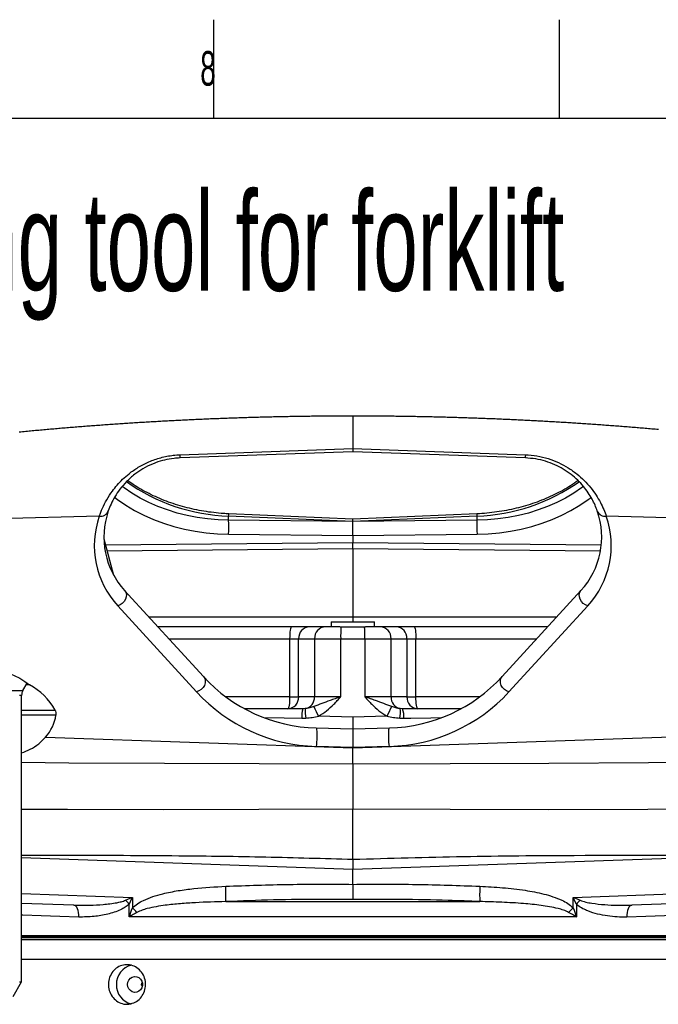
# Model space of a CAD drawing. Extents: x 0 to 4205, y 0 to 2970.
# Tile 65 of 67: x 2529 to 2852, y 2472 to 2970. Entities that reach past the tile are written whole.
import ezdxf

# ---------------------------------------------------------------- set-up
doc = ezdxf.new("R2010")
doc.units = 0
doc.header["$LTSCALE"] = 5
doc.layers.get('0').update_dxf_attribs({"linetype": 'CONTINUOUS'})
doc.styles.add('SLDTEXTSTYLE0', font='TXT', dxfattribs={"width": 0.605})

msp = doc.modelspace()

# ---------------------------------------------------------------- linework, layer by layer
at = {"color": 7, "linetype": 'CONTINUOUS'}
for p, q in [((2627.5, 2970), (2627.5, 2920)), ((2802.5, 2920), (2802.5, 2970)), ((4155, 2920), (100, 2920)), ((2697.96, 2769.68), (2697.96, 2753.22)), ((2697.96, 2753.22), (2697.96, 2751.58)), ((2697.96, 2751.58), (2610.67, 2748.54)), ((2785.24, 2748.54), (2697.96, 2751.58)), ((2697.96, 2717.54), (2635.21, 2720.28)), ((2760.7, 2720.28), (2697.96, 2717.54)), ((2697.96, 2716.4), (2697.96, 2717.54)), ((2697.96, 2709.36), (2697.96, 2716.4)), ((2697.96, 2716.4), (2697.96, 2716.4)), ((2577.1, 2689.13), (2572.18, 2707.51)), ((2697.96, 2709.36), (2697.96, 2705.8)), ((2697.96, 2702.62), (2697.96, 2705.8)), ((2697.96, 2702.62), (2697.96, 2668.18)), ((2582.57, 2681.54), (2622.47, 2638)), ((2773.44, 2638), (2813.34, 2681.54)), ((2697.96, 2668.18), (2697.96, 2665.68)), ((2666.91, 2663.18), (2599.39, 2663.18)), ((2676.02, 2663.18), (2666.91, 2663.18)), ((2684.05, 2663.18), (2676.02, 2663.18)), ((2691.36, 2663.18), (2684.05, 2663.18)), ((2686.96, 2665.68), (2686.96, 2663.18)), ((2686.96, 2665.68), (2708.96, 2665.68)), ((2691.49, 2663.18), (2704.42, 2663.18)), ((2711.86, 2663.18), (2704.42, 2663.18)), ((2708.96, 2663.18), (2708.96, 2665.68)), ((2719.9, 2663.18), (2711.86, 2663.18)), ((2729.01, 2663.18), (2719.9, 2663.18)), ((2796.52, 2663.18), (2729.01, 2663.18)), ((2531.13, 2631.02), (2533.26, 2634.72)), ((2534.38, 2633.82), (2532.74, 2633.82)), ((2530.46, 2483.84), (2530.46, 2628.52)), ((2672.77, 2621.79), (2643.35, 2621.79)), ((2697.96, 2617.59), (2697.96, 2611.58)), ((2752.63, 2621.79), (2723.15, 2621.79)), ((2679.36, 2612.07), (2697.96, 2611.58)), ((2697.96, 2611.58), (2716.55, 2612.07)), ((2697.96, 2611.58), (2697.96, 2602.26)), ((2697.96, 2602.03), (2697.96, 2602.26)), ((2697.96, 2593.99), (2697.96, 2602.03)), ((2697.96, 2593.99), (2697.96, 2571.02)), ((2697.96, 2545.7), (2697.96, 2571.02)), ((2697.96, 2540.7), (2897.96, 2547.68)), ((2530.46, 2546.55), (2697.96, 2540.7)), ((2697.96, 2545.7), (2697.96, 2540.7)), ((2697.96, 2533.04), (2697.96, 2540.7)), ((2697.96, 2533.04), (2697.96, 2525.3)), ((2556.86, 2522.51), (2530.46, 2523.43)), ((2898.39, 2524.58), (2839.05, 2522.51)), ((2530.53, 2507.18), (3003.38, 2507.18)), ((2530.53, 2506.18), (3008.66, 2506.18)), ((2526.13, 2476.34), (2530.46, 2483.84)), ((2529.34, 2483.84), (2530.46, 2483.84)), ((2591.29, 2483.03), (2591.22, 2483.03)), ((2591.43, 2483.29), (2591.29, 2483.03)), ((2591.01, 2482.53), (2591.01, 2482.33)), ((2591.22, 2481.83), (2591.29, 2481.83)), ((2591.29, 2481.83), (2591.43, 2481.59)), ((2591.42, 2481.58), (2591.48, 2481.72))]:
    msp.add_line(p, q, dxfattribs=at)
at = {"color": 8, "linetype": 'CONTINUOUS'}
for p, q in [((2610.68, 2750.15), (2697.96, 2753.22)), ((2697.96, 2753.22), (2785.23, 2750.15)), ((2569.75, 2719.05), (2476.52, 2716.79)), ((2635.16, 2717.04), (2635.16, 2719.14)), ((2697.96, 2716.4), (2635.16, 2719.14)), ((2697.96, 2716.4), (2635.16, 2717.04)), ((2760.75, 2719.14), (2697.96, 2716.4)), ((2760.75, 2717.04), (2697.96, 2716.4)), ((2760.75, 2719.14), (2760.75, 2717.04)), ((2919.39, 2716.79), (2826.16, 2719.05)), ((2635.12, 2710.01), (2697.96, 2709.36)), ((2697.96, 2709.36), (2760.79, 2710.01)), ((2572.95, 2704.63), (2697.96, 2705.8)), ((2697.96, 2702.62), (2573.8, 2701.45)), ((2697.96, 2705.8), (2823.65, 2704.62)), ((2823.21, 2701.44), (2697.96, 2702.62)), ((2618.96, 2630.29), (2579.06, 2673.83)), ((2816.85, 2673.83), (2776.95, 2630.29)), ((2594.81, 2668.18), (2697.96, 2668.18)), ((2697.96, 2668.18), (2801.1, 2668.18)), ((2604.89, 2657.18), (2666.02, 2657.18)), ((2666.02, 2657.18), (2670.58, 2657.18)), ((2666.02, 2657.18), (2666.02, 2627.79)), ((2670.58, 2657.18), (2678.61, 2657.18)), ((2670.58, 2627.79), (2670.58, 2657.18)), ((2678.61, 2657.18), (2691.83, 2657.18)), ((2678.61, 2657.18), (2678.61, 2627.79)), ((2691.83, 2657.18), (2704.08, 2657.18)), ((2691.83, 2627.79), (2691.83, 2657.18)), ((2704.08, 2657.18), (2704.08, 2627.79)), ((2704.08, 2657.18), (2717.3, 2657.18)), ((2717.3, 2627.79), (2717.3, 2657.18)), ((2717.3, 2657.18), (2725.33, 2657.18)), ((2725.33, 2657.18), (2725.33, 2627.79)), ((2725.33, 2657.18), (2729.89, 2657.18)), ((2729.89, 2627.79), (2729.89, 2657.18)), ((2729.89, 2657.18), (2791.02, 2657.18)), ((2464.79, 2631.02), (2529.98, 2631.02)), ((2530.46, 2628.52), (2529.34, 2628.52)), ((2529.98, 2631.02), (2531.13, 2631.02)), ((2666.02, 2627.79), (2633.79, 2627.79)), ((2666.02, 2627.79), (2670.58, 2627.79)), ((2678.61, 2627.79), (2670.58, 2627.79)), ((2691.83, 2627.79), (2678.61, 2627.79)), ((2717.3, 2627.79), (2704.08, 2627.79)), ((2725.33, 2627.79), (2717.3, 2627.79)), ((2725.33, 2627.79), (2729.89, 2627.79)), ((2762.12, 2627.79), (2729.89, 2627.79)), ((2530.46, 2621.08), (2547.39, 2621.08)), ((2547.83, 2618.55), (2530.46, 2618.55)), ((2673.94, 2621.85), (2672.77, 2621.79)), ((2723.15, 2621.79), (2721.97, 2621.85)), ((2672.18, 2617.03), (2674.17, 2617.07)), ((2721.75, 2617.07), (2723.73, 2617.03)), ((2542.63, 2607.46), (2697.96, 2602.03)), ((2697.96, 2602.03), (2897.96, 2609.02)), ((2697.96, 2602.26), (2679.4, 2602.75)), ((2716.51, 2602.75), (2697.96, 2602.26)), ((2530.46, 2528.43), (2586.49, 2526.47)), ((2809.43, 2526.47), (2898.48, 2529.58)), ((2584.9, 2516.6), (2584.9, 2523.06)), ((2586.49, 2526.47), (2586.49, 2521.15)), ((2633.7, 2524.33), (2762.21, 2524.33)), ((2809.43, 2521.15), (2809.43, 2526.47)), ((2811.01, 2523.06), (2811.01, 2516.6)), ((2811.01, 2516.6), (2584.9, 2516.6)), ((2530.46, 2506.77), (2697.96, 2506.77)), ((3009.53, 2506.15), (2530.46, 2506.15)), ((3022.83, 2504.98), (2530.46, 2504.98)), ((2697.96, 2506.77), (2994.87, 2506.77)), ((2697.96, 2495.02), (2530.46, 2495.02)), ((3031.96, 2495.02), (2697.96, 2495.02))]:
    msp.add_line(p, q, dxfattribs=at)
at = {"color": 7, "linetype": 'CONTINUOUS', "flags": 128}
for points in [[(2852.53, 2762.84), (2851.7, 2762.92), (2850.86, 2762.99), (2850.03, 2763.06), (2849.2, 2763.14), (2848.36, 2763.21), (2847.53, 2763.28), (2846.7, 2763.35), (2845.86, 2763.42), (2845.03, 2763.49), (2844.2, 2763.56), (2843.36, 2763.63), (2842.53, 2763.7), (2841.69, 2763.77), (2840.86, 2763.84), (2840.03, 2763.91), (2839.19, 2763.98), (2838.36, 2764.04), (2837.52, 2764.11), (2836.69, 2764.18), (2835.86, 2764.24), (2835.02, 2764.31), (2834.19, 2764.37), (2833.35, 2764.44), (2832.52, 2764.5), (2831.69, 2764.57), (2830.85, 2764.63), (2830.02, 2764.69), (2829.18, 2764.76), (2828.35, 2764.82), (2827.51, 2764.88), (2826.68, 2764.94), (2825.85, 2765), (2825.01, 2765.07), (2824.18, 2765.13), (2823.34, 2765.19), (2822.51, 2765.25), (2821.67, 2765.31), (2820.84, 2765.36), (2820, 2765.42), (2819.17, 2765.48), (2818.33, 2765.54), (2817.5, 2765.6), (2816.67, 2765.65), (2815.83, 2765.71), (2815, 2765.77), (2814.16, 2765.82), (2813.33, 2765.88), (2812.49, 2765.93), (2811.66, 2765.99), (2810.82, 2766.04), (2809.99, 2766.09), (2809.15, 2766.15), (2808.32, 2766.2), (2807.48, 2766.25), (2806.65, 2766.31), (2805.81, 2766.36), (2804.98, 2766.41), (2804.14, 2766.46), (2803.31, 2766.51), (2802.47, 2766.56), (2801.64, 2766.61), (2800.8, 2766.66), (2799.97, 2766.71), (2799.13, 2766.76), (2798.3, 2766.81), (2797.46, 2766.85), (2796.62, 2766.9), (2795.79, 2766.95), (2794.95, 2766.99), (2794.12, 2767.04), (2793.28, 2767.09), (2792.45, 2767.13), (2791.61, 2767.18), (2790.78, 2767.22), (2789.94, 2767.26), (2789.11, 2767.31), (2788.27, 2767.35), (2787.43, 2767.39), (2786.6, 2767.44), (2785.76, 2767.48), (2784.93, 2767.52), (2784.09, 2767.56), (2783.26, 2767.6), (2782.42, 2767.64), (2781.59, 2767.68), (2780.75, 2767.72), (2779.91, 2767.76), (2779.08, 2767.8), (2778.24, 2767.84), (2777.41, 2767.88), (2776.57, 2767.92), (2775.73, 2767.95), (2774.9, 2767.99), (2774.06, 2768.03), (2773.23, 2768.06), (2772.39, 2768.1), (2771.56, 2768.14), (2770.72, 2768.17), (2769.88, 2768.21), (2769.05, 2768.24), (2768.21, 2768.27), (2767.38, 2768.31), (2766.54, 2768.34), (2765.7, 2768.37), (2764.87, 2768.4), (2764.03, 2768.44), (2763.2, 2768.47), (2762.36, 2768.5), (2761.52, 2768.53), (2760.69, 2768.56), (2759.85, 2768.59), (2759.01, 2768.62), (2758.18, 2768.65), (2757.34, 2768.68), (2756.51, 2768.7), (2755.67, 2768.73), (2754.83, 2768.76), (2754, 2768.79), (2753.16, 2768.81), (2752.33, 2768.84), (2751.49, 2768.87), (2750.65, 2768.89), (2749.82, 2768.92), (2748.98, 2768.94), (2748.14, 2768.96), (2747.31, 2768.99), (2746.47, 2769.01), (2745.63, 2769.03), (2744.8, 2769.06), (2743.96, 2769.08), (2743.13, 2769.1), (2742.29, 2769.12), (2741.45, 2769.14), (2740.62, 2769.16), (2739.78, 2769.18), (2738.94, 2769.2), (2738.11, 2769.22), (2737.27, 2769.24), (2736.43, 2769.26), (2735.6, 2769.28), (2734.76, 2769.3), (2733.92, 2769.31), (2733.09, 2769.33), (2732.25, 2769.35), (2731.42, 2769.36), (2730.58, 2769.38), (2729.74, 2769.4), (2728.91, 2769.41), (2728.07, 2769.42), (2727.23, 2769.44), (2726.4, 2769.45), (2725.56, 2769.47), (2724.72, 2769.48), (2723.89, 2769.49), (2723.05, 2769.5), (2722.21, 2769.52), (2721.38, 2769.53), (2720.54, 2769.54), (2719.7, 2769.55), (2718.87, 2769.56), (2718.03, 2769.57), (2717.19, 2769.58), (2716.36, 2769.59), (2715.52, 2769.6), (2714.68, 2769.6), (2713.85, 2769.61), (2713.01, 2769.62), (2712.17, 2769.63), (2711.34, 2769.63), (2710.5, 2769.64), (2709.66, 2769.64), (2708.83, 2769.65), (2707.99, 2769.66), (2707.15, 2769.66), (2706.32, 2769.66), (2705.48, 2769.67), (2704.64, 2769.67), (2703.81, 2769.67), (2702.97, 2769.68), (2702.13, 2769.68), (2701.3, 2769.68), (2700.46, 2769.68), (2699.62, 2769.68), (2698.79, 2769.68), (2697.96, 2769.68), (2697.12, 2769.68), (2696.28, 2769.68), (2695.45, 2769.68), (2694.61, 2769.68), (2693.77, 2769.68), (2692.94, 2769.68), (2692.1, 2769.67), (2691.26, 2769.67), (2690.43, 2769.67), (2689.59, 2769.66), (2688.75, 2769.66), (2687.92, 2769.66), (2687.08, 2769.65), (2686.24, 2769.64), (2685.41, 2769.64), (2684.57, 2769.63), (2683.73, 2769.63), (2682.9, 2769.62), (2682.06, 2769.61), (2681.22, 2769.6), (2680.39, 2769.6), (2679.55, 2769.59), (2678.71, 2769.58), (2677.88, 2769.57), (2677.04, 2769.56), (2676.2, 2769.55), (2675.37, 2769.54), (2674.53, 2769.53), (2673.69, 2769.52), (2672.86, 2769.5), (2672.02, 2769.49), (2671.18, 2769.48), (2670.35, 2769.47), (2669.51, 2769.45), (2668.67, 2769.44), (2667.84, 2769.42), (2667, 2769.41), (2666.16, 2769.4), (2665.33, 2769.38), (2664.49, 2769.36), (2663.66, 2769.35), (2662.82, 2769.33), (2661.98, 2769.31), (2661.15, 2769.3), (2660.31, 2769.28), (2659.47, 2769.26), (2658.64, 2769.24), (2657.8, 2769.22), (2656.96, 2769.2), (2656.13, 2769.18), (2655.29, 2769.16), (2654.45, 2769.14), (2653.62, 2769.12), (2652.78, 2769.1), (2651.95, 2769.08), (2651.11, 2769.06), (2650.27, 2769.03), (2649.44, 2769.01), (2648.6, 2768.99), (2647.76, 2768.96), (2646.93, 2768.94), (2646.09, 2768.92), (2645.25, 2768.89), (2644.42, 2768.86), (2643.58, 2768.84), (2642.75, 2768.81), (2641.91, 2768.79), (2641.07, 2768.76), (2640.24, 2768.73), (2639.4, 2768.7), (2638.56, 2768.68), (2637.73, 2768.65), (2636.89, 2768.62), (2636.06, 2768.59), (2635.22, 2768.56), (2634.38, 2768.53), (2633.55, 2768.5), (2632.71, 2768.47), (2631.88, 2768.44), (2631.04, 2768.4), (2630.2, 2768.37), (2629.37, 2768.34), (2628.53, 2768.31), (2627.7, 2768.27), (2626.86, 2768.24), (2626.02, 2768.21), (2625.19, 2768.17), (2624.35, 2768.14), (2623.52, 2768.1), (2622.68, 2768.06), (2621.84, 2768.03), (2621.01, 2767.99), (2620.17, 2767.95), (2619.34, 2767.92), (2618.5, 2767.88), (2617.66, 2767.84), (2616.83, 2767.8), (2615.99, 2767.76), (2615.16, 2767.72), (2614.32, 2767.68), (2613.49, 2767.64), (2612.65, 2767.6), (2611.81, 2767.56), (2610.98, 2767.52), (2610.14, 2767.48), (2609.31, 2767.44), (2608.47, 2767.39), (2607.64, 2767.35), (2606.8, 2767.31), (2605.97, 2767.26), (2605.13, 2767.22), (2604.29, 2767.18), (2603.46, 2767.13), (2602.62, 2767.09), (2601.79, 2767.04), (2600.95, 2766.99), (2600.12, 2766.95), (2599.28, 2766.9), (2598.45, 2766.85), (2597.61, 2766.8), (2596.78, 2766.76), (2595.94, 2766.71), (2595.11, 2766.66), (2594.27, 2766.61), (2593.44, 2766.56), (2592.6, 2766.51), (2591.77, 2766.46), (2590.93, 2766.41), (2590.1, 2766.36), (2589.26, 2766.31), (2588.43, 2766.25), (2587.59, 2766.2), (2586.76, 2766.15), (2585.92, 2766.09), (2585.09, 2766.04), (2584.25, 2765.99), (2583.42, 2765.93), (2582.58, 2765.88), (2581.75, 2765.82), (2580.91, 2765.77), (2580.08, 2765.71), (2579.24, 2765.65), (2578.41, 2765.6), (2577.57, 2765.54), (2576.74, 2765.48), (2575.9, 2765.42), (2575.07, 2765.36), (2574.23, 2765.31), (2573.4, 2765.25), (2572.56, 2765.19), (2571.73, 2765.13), (2570.9, 2765.07), (2570.06, 2765), (2569.23, 2764.94), (2568.39, 2764.88), (2567.56, 2764.82), (2566.72, 2764.76), (2565.89, 2764.69), (2565.06, 2764.63), (2564.22, 2764.57), (2563.39, 2764.5), (2562.55, 2764.44), (2561.72, 2764.37), (2560.88, 2764.31), (2560.05, 2764.24), (2559.22, 2764.18), (2558.38, 2764.11), (2557.55, 2764.04), (2556.71, 2763.97), (2555.88, 2763.91), (2555.05, 2763.84), (2554.21, 2763.77), (2553.38, 2763.7), (2552.55, 2763.63), (2551.71, 2763.56), (2550.88, 2763.49), (2550.04, 2763.42), (2549.21, 2763.35), (2548.38, 2763.28), (2547.54, 2763.21), (2546.71, 2763.14), (2545.88, 2763.06), (2545.04, 2762.99), (2544.21, 2762.92), (2543.38, 2762.84), (2542.54, 2762.77), (2541.71, 2762.69), (2540.88, 2762.62), (2540.04, 2762.54), (2539.21, 2762.47), (2538.38, 2762.39), (2537.54, 2762.32), (2536.71, 2762.24), (2535.88, 2762.16), (2535.04, 2762.08), (2534.21, 2762.01), (2533.38, 2761.93), (2532.54, 2761.85), (2531.71, 2761.77), (2530.88, 2761.69), (2530.05, 2761.61), (2529.21, 2761.53)], [(2497.96, 2643.73), (2501.88, 2643.79), (2505.76, 2643.64), (2509.59, 2643.29), (2513.32, 2642.73), (2516.92, 2641.99), (2520.37, 2641.05), (2523.64, 2639.92), (2526.7, 2638.63), (2529.52, 2637.17), (2532.09, 2635.56), (2534.38, 2633.82)], [(2584.23, 2481.26), (2584.07, 2482.43), (2584.23, 2483.61), (2584.72, 2484.69), (2585.48, 2485.56), (2586.45, 2486.16), (2587.54, 2486.42), (2588.66, 2486.33), (2589.71, 2485.9), (2590.58, 2485.15), (2591.21, 2484.17), (2591.54, 2483.03), (2591.54, 2481.84), (2591.21, 2480.7), (2590.58, 2479.71), (2589.71, 2478.97), (2588.66, 2478.53), (2587.54, 2478.45), (2586.45, 2478.71), (2585.48, 2479.31), (2584.72, 2480.18), (2584.23, 2481.26)]]:
    msp.add_lwpolyline(points, dxfattribs=at)
at = {"color": 8, "linetype": 'CONTINUOUS', "flags": 128}
for points in [[(2635.16, 2717.04), (2629.84, 2717.23), (2624.54, 2717.69), (2619.31, 2718.42), (2614.16, 2719.43), (2609.12, 2720.69), (2604.2, 2722.22), (2599.44, 2724), (2594.84, 2726.02), (2590.44, 2728.28), (2586.25, 2730.76), (2582.3, 2733.45), (2581.38, 2734.14)], [(2814.58, 2734.17), (2813.62, 2733.45), (2809.66, 2730.76), (2805.47, 2728.28), (2801.07, 2726.02), (2796.48, 2724), (2791.71, 2722.22), (2786.8, 2720.69), (2781.75, 2719.43), (2776.6, 2718.42), (2771.37, 2717.69), (2766.08, 2717.23), (2760.75, 2717.04)], [(2577.46, 2728.62), (2578.95, 2727.5), (2583.15, 2724.63), (2587.6, 2721.99), (2592.28, 2719.59), (2597.16, 2717.44), (2602.22, 2715.54), (2607.45, 2713.91), (2612.8, 2712.56), (2618.28, 2711.49), (2623.84, 2710.71), (2629.46, 2710.21), (2635.12, 2710.01)], [(2760.79, 2710.01), (2766.45, 2710.21), (2772.08, 2710.71), (2777.64, 2711.49), (2783.11, 2712.56), (2788.47, 2713.91), (2793.69, 2715.54), (2798.75, 2717.44), (2803.63, 2719.59), (2808.31, 2721.99), (2812.76, 2724.63), (2816.96, 2727.5), (2818.44, 2728.61)], [(2582.57, 2681.54), (2583.16, 2680.63), (2583.44, 2679.54), (2583.38, 2678.35), (2583, 2677.15), (2582.32, 2676.02), (2581.39, 2675.04), (2580.28, 2674.3), (2579.06, 2673.83)], [(2816.85, 2673.83), (2815.64, 2674.3), (2814.52, 2675.04), (2813.59, 2676.02), (2812.91, 2677.15), (2812.53, 2678.35), (2812.48, 2679.54), (2812.75, 2680.63), (2813.34, 2681.54)], [(2666.91, 2663.18), (2666.73, 2663.07), (2666.57, 2662.73), (2666.42, 2662.17), (2666.28, 2661.43), (2666.17, 2660.52), (2666.09, 2659.48), (2666.04, 2658.35), (2666.02, 2657.18)], [(2729.01, 2663.18), (2729.18, 2663.07), (2729.34, 2662.73), (2729.5, 2662.17), (2729.63, 2661.43), (2729.74, 2660.52), (2729.82, 2659.48), (2729.87, 2658.35), (2729.89, 2657.18)], [(2622.47, 2638), (2623.06, 2637.09), (2623.33, 2636), (2623.28, 2634.81), (2622.9, 2633.61), (2622.22, 2632.48), (2621.29, 2631.5), (2620.17, 2630.76), (2618.96, 2630.29)], [(2776.95, 2630.29), (2775.74, 2630.76), (2774.63, 2631.5), (2773.7, 2632.48), (2773.02, 2633.61), (2772.63, 2634.81), (2772.58, 2636), (2772.85, 2637.09), (2773.44, 2638)], [(2666.02, 2627.79), (2666.01, 2626.62), (2665.96, 2625.49), (2665.88, 2624.46), (2665.77, 2623.55), (2665.63, 2622.8), (2665.48, 2622.25), (2665.31, 2621.91), (2665.14, 2621.79)], [(2730.77, 2621.79), (2730.6, 2621.91), (2730.43, 2622.25), (2730.28, 2622.8), (2730.15, 2623.55), (2730.04, 2624.46), (2729.96, 2625.49), (2729.91, 2626.62), (2729.89, 2627.79)], [(2697.96, 2617.59), (2692.18, 2617.74), (2686.41, 2617.9), (2680.65, 2618.05)], [(2715.26, 2618.05), (2709.5, 2617.9), (2703.73, 2617.74), (2697.96, 2617.59)], [(2653.04, 2617.29), (2663.28, 2617.15), (2672.18, 2617.03)], [(2723.73, 2617.03), (2727.34, 2617.08), (2737.47, 2617.22), (2742.74, 2617.29)], [(2679.36, 2612.07), (2679.52, 2611.86), (2679.65, 2611.24), (2679.75, 2610.28), (2679.81, 2609.05), (2679.81, 2607.65), (2679.77, 2606.2), (2679.68, 2604.83), (2679.56, 2603.64), (2679.4, 2602.75)], [(2716.51, 2602.75), (2716.36, 2603.64), (2716.23, 2604.83), (2716.14, 2606.2), (2716.1, 2607.65), (2716.11, 2609.05), (2716.16, 2610.28), (2716.26, 2611.24), (2716.39, 2611.86), (2716.55, 2612.07)], [(2530.46, 2594.7), (2554.31, 2594.51), (2602.69, 2594.21), (2650.59, 2594.04), (2697.96, 2593.99)], [(2697.96, 2593.99), (2747.23, 2594.04), (2797.07, 2594.23), (2847.43, 2594.56), (2898.27, 2595.02)], [(2697.96, 2571.02), (2650.4, 2570.81), (2602.32, 2570.74), (2553.75, 2570.81), (2530.46, 2570.89)], [(2897.96, 2571.06), (2847.2, 2570.82), (2796.91, 2570.74), (2747.15, 2570.8), (2697.96, 2571.02)], [(2583.04, 2524.99), (2584.16, 2525.47), (2585.32, 2525.97), (2586.49, 2526.47)], [(2586.49, 2526.47), (2585.95, 2525.32), (2585.41, 2524.17), (2584.9, 2523.06)], [(2809.43, 2526.47), (2810.6, 2525.97), (2811.75, 2525.47), (2812.87, 2524.99)], [(2811.01, 2523.06), (2810.5, 2524.17), (2809.97, 2525.32), (2809.43, 2526.47)], [(2559.38, 2516.51), (2559.36, 2517.67), (2559.24, 2518.79), (2559.02, 2519.82), (2558.71, 2520.72), (2558.33, 2521.47), (2557.88, 2522.03), (2557.39, 2522.38), (2556.86, 2522.51)], [(2839.05, 2522.51), (2838.53, 2522.38), (2838.03, 2522.03), (2837.59, 2521.47), (2837.2, 2520.72), (2836.89, 2519.82), (2836.68, 2518.79), (2836.55, 2517.67), (2836.54, 2516.51)], [(2899.38, 2518.75), (2891.08, 2518.46), (2882.54, 2518.15), (2873.76, 2517.84), (2864.76, 2517.52), (2855.55, 2517.19), (2846.14, 2516.86), (2836.54, 2516.51)], [(2559.38, 2516.51), (2549.78, 2516.86), (2540.37, 2517.19), (2531.15, 2517.52), (2530.46, 2517.54)]]:
    msp.add_lwpolyline(points, dxfattribs=at)
at = {"color": 8, "linetype": 'CONTINUOUS'}
for centre, radius, start, end in [((2596.85, 2749.43), 13.85, 356.311, 2.9797), ((2799.06, 2749.43), 13.85, 177.0203, 183.689), ((2638.11, 2813.38), 94.29, 234.5814, 268.2067), ((2757.51, 2814.24), 95.16, 271.9505, 305.2361), ((2612.24, 2704.23), 45, 160.778, 222.5), ((2570.25, 2723.4), 4.38, 263.4323, 337.6263), ((2538.91, 2714.12), 96.3, 357.5513, 1.7383), ((2572.57, 2722.09), 62.66, 357.3045, 358.3483), ((2823.55, 2722.09), 62.87, 181.6538, 182.6942), ((2857, 2714.12), 96.3, 178.2617, 182.4487), ((2783.67, 2704.23), 45, 317.5, 19.222), ((2825.66, 2723.4), 4.38, 202.3737, 276.5677), ((2676.31, 2657.45), 5.74, 92.9517, 182.6751), ((2684.35, 2657.45), 5.74, 92.9517, 182.6751), ((2751.71, 2658.68), 59.89, 175.6902, 181.4342), ((2644.21, 2658.68), 59.89, 358.5658, 4.3098), ((2711.57, 2657.45), 5.74, 357.3249, 87.0483), ((2719.6, 2657.45), 5.74, 357.3249, 87.0483), ((2681.63, 2687.72), 85, 222.4999, 268.5001), ((2664.85, 2627.52), 5.74, 272.9534, 2.6745), ((2672.78, 2627.57), 5.84, 281.4943, 2.1388), ((2714.28, 2687.72), 85, 271.4999, 317.5001), ((2723.13, 2627.57), 5.84, 177.8612, 258.5057), ((2731.07, 2627.52), 5.74, 177.3255, 267.0466), ((2719.87, 2640.1), 44.99, 202.4405, 209.3378), ((2676.04, 2640.1), 44.99, 330.6622, 337.5595), ((2683.57, 2618.04), 11.44, 160.8724, 185.0631), ((2693.32, 2620.36), 19.44, 175.5967, 189.7464), ((2702.59, 2620.36), 19.44, 350.2536, 4.4033), ((2712.34, 2618.04), 11.44, 354.9369, 19.1276), ((2570.97, 2527.99), 62.84, 356.6634, 3.7139), ((2824.95, 2527.99), 62.84, 176.2861, 183.3366), ((2568.42, 2509.03), 21.64, 40.4203, 47.5041), ((2827.49, 2509.03), 21.64, 132.4959, 139.5797), ((2449.1, 2378.37), 198.14, 45.1619, 46.1021), ((2946.81, 2378.37), 198.14, 133.8979, 134.8381)]:
    msp.add_arc(centre, radius, start, end, dxfattribs=at)
at = {"color": 7, "linetype": 'CONTINUOUS'}
for centre, radius, start, end in [((2612.07, 2708.56), 40, 160.778, 222.4999), ((2783.85, 2708.56), 40, 317.5001, 19.222), ((2681.45, 2692.04), 80, 222.4998, 268.5002), ((2714.46, 2692.04), 80, 271.4998, 317.5002), ((2519.97, 2606.09), 31.25, 28.6756, 62.5413), ((2535.46, 2628.52), 5, 149.9979, 180.001), ((2526.39, 2621.82), 21.68, 318.5029, 351.3073), ((2588.25, 2482.68), 9.83, 103.208, 181.4238), ((2588.26, 2482.19), 9.84, 178.5969, 255.8599)]:
    msp.add_arc(centre, radius, start, end, dxfattribs=at)
at = {"color": 8, "linetype": 'CONTINUOUS'}
for points, knots in [([(2569.75, 2719.05), (2570.25, 2720.41), (2571.3, 2723.27), (2573.5, 2727.56), (2576.03, 2731.46), (2578.78, 2734.88), (2581.58, 2737.82), (2585.11, 2740.92), (2589.52, 2743.98), (2594.89, 2746.75), (2600.83, 2748.8), (2606.18, 2749.88), (2609.5, 2750.08), (2610.68, 2750.15)], [0, 0, 0, 0, 0.079403, 0.167371, 0.264025, 0.333874, 0.40821, 0.486668, 0.591328, 0.701927, 0.817175, 0.935414, 1, 1, 1, 1]), ([(2785.23, 2750.15), (2787.19, 2750), (2791.08, 2749.7), (2796.72, 2748.31), (2801.99, 2746.28), (2806.85, 2743.68), (2811.19, 2740.61), (2815.03, 2737.18), (2818.29, 2733.55), (2820.99, 2729.83), (2823.16, 2726.14), (2824.88, 2722.58), (2825.75, 2720.19), (2826.16, 2719.05)], [0, 0, 0, 0, 0.107605, 0.213822, 0.317449, 0.416972, 0.515713, 0.60851, 0.698956, 0.783045, 0.860556, 0.933274, 1, 1, 1, 1]), ([(2691.83, 2627.79), (2691.82, 2627.79), (2690.9, 2627.47), (2689.09, 2626.86), (2685.92, 2625.75), (2682.34, 2624.4), (2679.62, 2623.41), (2678.29, 2622.92)], [0, 0, 0, 0, 0.001769, 0.203807, 0.397178, 0.703162, 1, 1, 1, 1]), ([(2680.65, 2618.05), (2682.04, 2618.9), (2684.83, 2620.62), (2687.82, 2623.47), (2690.11, 2625.88), (2691.25, 2627.15), (2691.83, 2627.78), (2691.83, 2627.79)], [0, 0, 0, 0, 0.327677, 0.656741, 0.827607, 0.998531, 1, 1, 1, 1]), ([(2717.63, 2622.92), (2716.29, 2623.4), (2713.57, 2624.38), (2710, 2625.75), (2706.82, 2626.86), (2705.01, 2627.47), (2704.09, 2627.79), (2704.08, 2627.79)], [0, 0, 0, 0, 0.295213, 0.602824, 0.796194, 0.998231, 1, 1, 1, 1]), ([(2704.08, 2627.79), (2704.09, 2627.78), (2704.66, 2627.15), (2705.8, 2625.88), (2708.09, 2623.47), (2711.08, 2620.62), (2713.87, 2618.9), (2715.26, 2618.05)], [0, 0, 0, 0, 0.001469, 0.172393, 0.343259, 0.672323, 1, 1, 1, 1]), ([(2678.29, 2622.92), (2677.59, 2622.68), (2676.17, 2622.2), (2674.69, 2621.97), (2673.94, 2621.85)], [0, 0, 0, 0, 0.494293, 1, 1, 1, 1]), ([(2721.97, 2621.85), (2721.95, 2621.85), (2721.2, 2621.93), (2719.73, 2622.22), (2718.33, 2622.69), (2717.63, 2622.92)], [0, 0, 0, 0, 0.0112678, 0.5057976, 1, 1, 1, 1]), ([(2674.17, 2617.07), (2674.19, 2617.07), (2675.29, 2617.12), (2677.48, 2617.33), (2679.59, 2617.81), (2680.65, 2618.05)], [0, 0, 0, 0, 0.012778, 0.503716, 1, 1, 1, 1]), ([(2715.26, 2618.05), (2716.33, 2617.8), (2718.46, 2617.31), (2720.65, 2617.15), (2721.75, 2617.07)], [0, 0, 0, 0, 0.4976743, 1, 1, 1, 1]), ([(2697.96, 2545.7), (2716.61, 2546.23), (2753.93, 2547.31), (2820.6, 2547.86), (2868.61, 2547.75), (2897.96, 2547.68)], [0, 0, 0, 0, 0.27991, 0.559892, 1, 1, 1, 1]), ([(2633.67, 2532.06), (2644.38, 2532.45), (2665.8, 2533.24), (2687.23, 2533.1), (2697.96, 2533.04)], [0, 0, 0, 0, 0.499796, 1, 1, 1, 1]), ([(2697.96, 2533.04), (2708.67, 2533.1), (2730.1, 2533.24), (2751.52, 2532.45), (2762.24, 2532.06)], [0, 0, 0, 0, 0.4997924, 1, 1, 1, 1]), ([(2586.49, 2521.15), (2587.32, 2521.88), (2589.02, 2523.38), (2592.55, 2525.24), (2596.84, 2526.93), (2602.73, 2528.58), (2609.66, 2529.94), (2620.27, 2531.31), (2628.3, 2531.76), (2633.67, 2532.06)], [0, 0, 0, 0, 0.06745, 0.137414, 0.242025, 0.34787, 0.50996, 0.672146, 1, 1, 1, 1]), ([(2762.24, 2532.06), (2766.07, 2531.86), (2773.74, 2531.45), (2784.54, 2530.25), (2793.03, 2528.63), (2799.2, 2526.88), (2803.27, 2525.27), (2806.79, 2523.46), (2808.54, 2521.93), (2809.43, 2521.15)], [0, 0, 0, 0, 0.233837, 0.468236, 0.661863, 0.760335, 0.858687, 0.928409, 1, 1, 1, 1]), ([(2556.86, 2522.51), (2559.53, 2522.47), (2564.49, 2522.39), (2571.74, 2522.8), (2577.07, 2523.45), (2580.85, 2524.21), (2582.31, 2524.73), (2583.04, 2524.99)], [0, 0, 0, 0, 0.302797, 0.562756, 0.824714, 0.911929, 1, 1, 1, 1]), ([(2584.9, 2523.06), (2584.23, 2522.5), (2582.89, 2521.36), (2580.28, 2520.04), (2577.32, 2518.87), (2572.87, 2517.63), (2566.88, 2516.57), (2561.97, 2516.53), (2559.38, 2516.51)], [0, 0, 0, 0, 0.096859, 0.1957504, 0.3245393, 0.452269, 0.7111204, 1, 1, 1, 1]), ([(2633.7, 2524.33), (2628.59, 2524.19), (2620.94, 2523.97), (2610.75, 2523.29), (2604.13, 2522.61), (2598.53, 2521.78), (2594.6, 2520.96), (2591.32, 2520.05), (2589.65, 2519.27), (2588.81, 2518.88)], [0, 0, 0, 0, 0.337013, 0.505523, 0.673685, 0.776102, 0.878726, 0.938992, 1, 1, 1, 1]), ([(2697.96, 2525.3), (2692.63, 2525.35), (2679.26, 2525.48), (2657.83, 2525.24), (2641.74, 2524.63), (2633.7, 2524.33)], [0, 0, 0, 0, 0.2486, 0.624205, 1, 1, 1, 1]), ([(2762.21, 2524.33), (2756.89, 2524.54), (2743.53, 2525.07), (2722.11, 2525.49), (2706.01, 2525.36), (2697.96, 2525.3)], [0, 0, 0, 0, 0.248615, 0.624222, 1, 1, 1, 1]), ([(2807.1, 2518.88), (2806.25, 2519.27), (2804.53, 2520.08), (2801.29, 2520.96), (2797.49, 2521.76), (2791.68, 2522.63), (2783.62, 2523.44), (2773.3, 2524.03), (2765.91, 2524.23), (2762.21, 2524.33)], [0, 0, 0, 0, 0.06188, 0.124945, 0.221295, 0.317773, 0.512459, 0.755762, 1, 1, 1, 1]), ([(2836.54, 2516.51), (2834.92, 2516.5), (2831.67, 2516.47), (2826.73, 2516.99), (2821.76, 2517.91), (2817.56, 2519.21), (2814.24, 2520.7), (2812.27, 2521.9), (2811.29, 2522.81), (2811.01, 2523.06)], [0, 0, 0, 0, 0.180369, 0.362459, 0.552704, 0.745004, 0.850269, 0.958609, 1, 1, 1, 1]), ([(2812.87, 2524.99), (2813.83, 2524.66), (2815.78, 2524.01), (2819.97, 2523.3), (2825.35, 2522.71), (2832.1, 2522.39), (2836.67, 2522.47), (2839.05, 2522.51)], [0, 0, 0, 0, 0.115411, 0.232669, 0.481076, 0.729963, 1, 1, 1, 1]), ([(2584.9, 2516.6), (2584.9, 2516.61), (2585.4, 2518.14), (2585.95, 2519.65), (2586.49, 2521.15)], [0, 0, 0, 0, 0.005315, 1, 1, 1, 1]), ([(2588.81, 2518.88), (2587.51, 2518.13), (2586.2, 2517.38), (2584.9, 2516.61), (2584.9, 2516.6)], [0, 0, 0, 0, 0.995193, 1, 1, 1, 1]), ([(2811.01, 2516.6), (2811.01, 2516.61), (2809.71, 2517.38), (2808.4, 2518.13), (2807.1, 2518.88)], [0, 0, 0, 0, 0.004807, 1, 1, 1, 1]), ([(2809.43, 2521.15), (2809.97, 2519.65), (2810.51, 2518.14), (2811.01, 2516.61), (2811.01, 2516.6)], [0, 0, 0, 0, 0.994685, 1, 1, 1, 1])]:
    msp.add_open_spline(points, degree=3, knots=knots, dxfattribs=at)
at = {"color": 7, "linetype": 'CONTINUOUS'}
for points, knots in [([(2610.67, 2748.54), (2609.63, 2748.48), (2606.97, 2748.32), (2602.8, 2747.56), (2599.17, 2746.48), (2595.5, 2745.03), (2591.87, 2743.21), (2587.44, 2740.23), (2583.53, 2736.75), (2580.19, 2732.89), (2577.62, 2729.05), (2575.67, 2725.35), (2574.74, 2722.89), (2574.3, 2721.73)], [0, 0, 0, 0, 0.065372, 0.166042, 0.264431, 0.301332, 0.412922, 0.517504, 0.63389, 0.73922, 0.835623, 0.922376, 1, 1, 1, 1]), ([(2821.62, 2721.73), (2821.25, 2722.71), (2820.48, 2724.77), (2818.95, 2727.84), (2817.03, 2731.01), (2814.63, 2734.21), (2811.73, 2737.35), (2808.32, 2740.31), (2804.46, 2742.95), (2800.14, 2745.2), (2795.45, 2746.95), (2790.44, 2748.15), (2786.98, 2748.41), (2785.24, 2748.54)], [0, 0, 0, 0, 0.065513, 0.137457, 0.21358, 0.29692, 0.387533, 0.479883, 0.579158, 0.67901, 0.783743, 0.891043, 1, 1, 1, 1]), ([(2635.21, 2720.28), (2634.34, 2720.32), (2631.81, 2720.45), (2627.62, 2720.85), (2622.67, 2721.54), (2617.79, 2722.47), (2612.98, 2723.63), (2608.27, 2725.01), (2603.69, 2726.61), (2599.23, 2728.43), (2594.93, 2730.44), (2590.81, 2732.66), (2587.17, 2734.84), (2584.98, 2736.38), (2584.04, 2737.04)], [0, 0, 0, 0, 0.047696, 0.139507, 0.231077, 0.322238, 0.41284, 0.502739, 0.591796, 0.679885, 0.766888, 0.852704, 0.937242, 1, 1, 1, 1]), ([(2811.89, 2737.06), (2811.59, 2736.84), (2810.07, 2735.71), (2807.14, 2733.87), (2803.11, 2731.54), (2798.88, 2729.43), (2794.5, 2727.51), (2789.98, 2725.8), (2785.32, 2724.3), (2780.56, 2723.03), (2775.71, 2721.98), (2770.79, 2721.17), (2765.79, 2720.57), (2762.41, 2720.38), (2760.7, 2720.28)], [0, 0, 0, 0, 0.020477, 0.104458, 0.189724, 0.276202, 0.363797, 0.452403, 0.541898, 0.632154, 0.723031, 0.814382, 0.906055, 1, 1, 1, 1]), ([(2547.39, 2621.08), (2547.56, 2620.68), (2547.89, 2619.86), (2547.85, 2618.99), (2547.83, 2618.55)], [0, 0, 0, 0, 0.501438, 1, 1, 1, 1]), ([(2530.46, 2599.46), (2531.91, 2600.03), (2534.98, 2601.24), (2539.18, 2603.88), (2541.51, 2606.3), (2542.63, 2607.46)], [0, 0, 0, 0, 0.317366, 0.6724, 1, 1, 1, 1]), ([(2530.46, 2547.73), (2538.3, 2547.75), (2564.81, 2547.81), (2605.99, 2547.63), (2653.98, 2547.02), (2683.3, 2546.14), (2697.96, 2545.7)], [0, 0, 0, 0, 0.140414, 0.474769, 0.737408, 1, 1, 1, 1]), ([(2585.7, 2472.66), (2585.04, 2472.55), (2583.34, 2472.28), (2580.53, 2472.83), (2577.73, 2474.49), (2575.62, 2477.06), (2574.43, 2480.21), (2574.26, 2483.6), (2575.14, 2486.87), (2576.98, 2489.65), (2579.6, 2491.63), (2582.71, 2492.57), (2585.94, 2492.35), (2588.92, 2491), (2591.31, 2488.7), (2592.84, 2485.69), (2593.35, 2482.33), (2592.78, 2478.98), (2591.19, 2476.03), (2588.77, 2473.71), (2586.71, 2473), (2585.7, 2472.66)], [0, 0, 0, 0, 0.032759, 0.084757, 0.137344, 0.191055, 0.245866, 0.301193, 0.356218, 0.410287, 0.463209, 0.515333, 0.567375, 0.62006, 0.673789, 0.728508, 0.783784, 0.839022, 0.893662, 0.947336, 1, 1, 1, 1]), ([(2591.22, 2483.03), (2591.21, 2483.03), (2591.18, 2483.03), (2591.12, 2482.98), (2591.07, 2482.88), (2591.03, 2482.75), (2591.01, 2482.63), (2591.01, 2482.55), (2591.01, 2482.53)], [0, 0, 0, 0, 0.035121, 0.168185, 0.363613, 0.614768, 0.900596, 1, 1, 1, 1]), ([(2591.01, 2482.33), (2591.01, 2482.28), (2591.02, 2482.17), (2591.05, 2482.03), (2591.11, 2481.92), (2591.16, 2481.85), (2591.2, 2481.84), (2591.22, 2481.83)], [0, 0, 0, 0, 0.289571, 0.55425, 0.772376, 0.927898, 1, 1, 1, 1])]:
    msp.add_open_spline(points, degree=3, knots=knots, dxfattribs=at)

# ---------------------------------------------------------------- texts
at = {"color": 7, "linetype": 'CONTINUOUS', "attachment_point": 1, "style": 'SLDTEXTSTYLE0'}
for s, insert, char_height in [('8', (2620.8, 2954.16), 17.5), ('Lifting tool for forklift', (2443.01, 2883), 50)]:
    msp.add_mtext(s, dxfattribs=dict(at, insert=insert, char_height=char_height))

doc.saveas('drawing.dxf')
